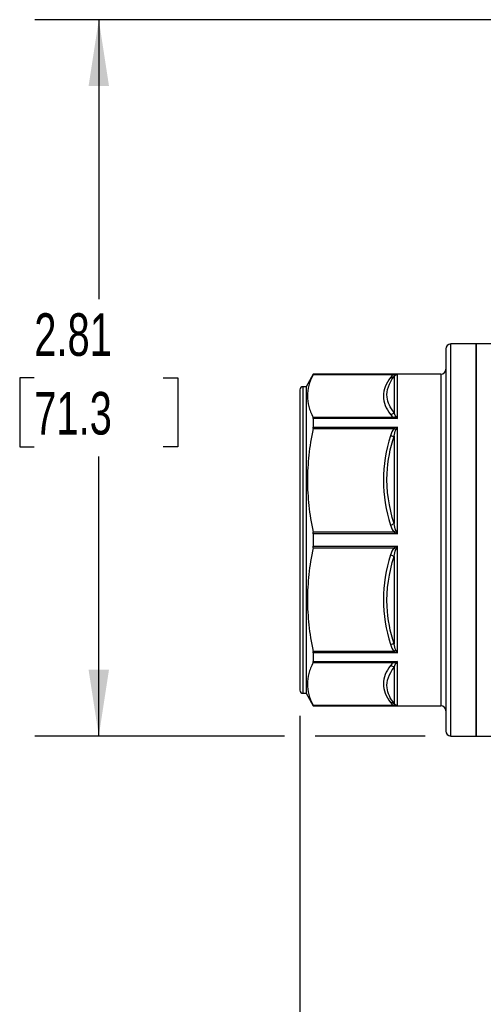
# Model space of a CAD drawing. Header units: inches. Extents: x 0.5 to 21.5, y 0.5 to 16.5.
# Tile 2 of 13: x 3.7 to 5.5, y 3.7 to 7.6. Entities that reach past the tile are written whole.
import ezdxf

# ---------------------------------------------------------------- set-up
doc = ezdxf.new("R2010")
doc.units = ezdxf.units.IN
doc.header["$LTSCALE"] = 2
doc.header["$MEASUREMENT"] = 0
doc.linetypes.add('SLD-Solid', pattern=[0])
doc.layers.add('DIMENSIONS', color=140, linetype='SLD-Solid', lineweight=25)
doc.styles.add('SLDTEXTSTYLE0', font='TXT', dxfattribs={"width": 0.7})
doc.dimstyles.new('SLDDIMSTYLE0', dxfattribs={"dimtxt": 0.169922, "dimasz": 0.26, "dimexe": 0, "dimexo": 0.0625, "dimgap": 0.04248, "dimtad": 0, "dimtih": 1, "dimtoh": 1, "dimrnd": 1e-09, "dimzin": 12, "dimdsep": 46, "dimtxsty": 'SLDTEXTSTYLE0', "dimsah": 1, "dimcen": 0.09, "dimadec": 0, "dimazin": 3, "dimtfac": 1, "dimtofl": 0, "dimtmove": 0, "dimatfit": 3, "dimfxl": 0, "dimfrac": 2, "dimtolj": 1, "dimtzin": 12, "dimarcsym": 0})

# ---------------------------------------------------------------- blocks, each defined once
blk = doc.blocks.new('_D')
at = {"layer": 'DIMENSIONS'}
for p, q in [((5.6211, 7.5544), (3.7137, 7.5544)), ((3.9637, 7.5544), (3.9637, 6.4599)), ((3.7112, 6.1518), (3.6542, 6.1518)), ((3.6542, 6.1518), (3.6542, 5.8818)), ((4.2162, 6.1518), (4.2732, 6.1518)), ((4.2732, 6.1518), (4.2732, 5.8818)), ((3.6542, 5.8818), (3.7112, 5.8818)), ((4.2732, 5.8818), (4.2162, 5.8818)), ((3.9637, 4.7493), (3.9637, 5.8437)), ((4.6911, 4.7493), (3.7137, 4.7493)), ((5.2416, 4.7493), (4.8111, 4.7493))]:
    blk.add_line(p, q, dxfattribs=at)
for points in [[(3.9637, 7.5544), (3.9237, 7.2944), (4.0037, 7.2944)], [(3.9637, 4.7493), (4.0037, 5.0093), (3.9237, 5.0093)]]:
    blk.add_solid(points, dxfattribs=at)
at = {"layer": 'DIMENSIONS', "char_height": 0.16667, "attachment_point": 1, "style": 'SLDTEXTSTYLE0'}
for s, insert in [('2.81', (3.7112, 6.4047)), ('71.3', (3.7112, 6.0966))]:
    blk.add_mtext(s, dxfattribs=dict(at, insert=insert))
blk = doc.blocks.new('_D_3')
at = {"layer": 'DIMENSIONS'}
for p, q in [((4.7511, 4.8284), (4.7511, 3.0326)), ((7.2708, 4.8284), (7.2708, 3.0326)), ((4.7511, 3.2826), (5.4471, 3.2826)), ((5.6773, 3.2826), (5.6203, 3.2826)), ((5.6203, 3.2826), (5.6203, 3.0125)), ((6.1823, 3.2826), (6.2393, 3.2826)), ((6.2393, 3.2826), (6.2393, 3.0125)), ((7.2708, 3.2826), (6.4125, 3.2826)), ((5.6203, 3.0125), (5.6773, 3.0125)), ((6.2393, 3.0125), (6.1823, 3.0125))]:
    blk.add_line(p, q, dxfattribs=at)
for points in [[(4.7511, 3.2826), (5.0111, 3.2426), (5.0111, 3.3226)], [(7.2708, 3.2826), (7.0108, 3.3226), (7.0108, 3.2426)]]:
    blk.add_solid(points, dxfattribs=at)
at = {"layer": 'DIMENSIONS', "char_height": 0.16667, "attachment_point": 1, "style": 'SLDTEXTSTYLE0'}
for s, insert in [('2.52', (5.6773, 3.5355)), ('64.0', (5.6773, 3.2274))]:
    blk.add_mtext(s, dxfattribs=dict(at, insert=insert))

msp = doc.modelspace()

# ---------------------------------------------------------------- linework, layer by layer
for p, q in [((5.4401, 6.2847), (5.3416, 6.2847)), ((5.3416, 5.8108), (5.3416, 6.2847)), ((5.503, 6.2847), (5.4401, 6.2847)), ((5.4401, 6.2847), (5.4401, 4.7493)), ((5.4401, 4.7493), (5.4401, 6.2847)), ((5.322, 6.265), (5.322, 5.8033)), ((4.8031, 6.1666), (4.7747, 6.1174)), ((4.8024, 6.1647), (5.1199, 6.1647)), ((5.3023, 6.1666), (4.8031, 6.1666)), ((4.8031, 6.1666), (4.8031, 6.1662)), ((4.8031, 6.1662), (5.1333, 6.1662)), ((5.1193, 6.1576), (5.1193, 6.0157)), ((5.1333, 5.9931), (5.1333, 6.1662)), ((5.3023, 6.1666), (5.3023, 5.7656)), ((4.7511, 6.1056), (4.7511, 5.7422)), ((4.7747, 6.1174), (4.7629, 6.1174)), ((4.7629, 6.1174), (4.7629, 5.7468)), ((4.7747, 6.1174), (4.7747, 5.7468)), ((5.1199, 5.9969), (4.8024, 5.9969)), ((4.8031, 5.9931), (4.8031, 5.9589)), ((5.1333, 5.9931), (4.8031, 5.9931)), ((4.8024, 5.953), (5.1199, 5.953)), ((4.8031, 5.9589), (5.1333, 5.9589)), ((5.1333, 5.5412), (5.1333, 5.9589)), ((5.1193, 5.9242), (5.1193, 5.5817)), ((5.322, 5.8033), (5.322, 4.769)), ((5.3416, 4.7493), (5.3416, 5.8108)), ((4.7629, 5.7468), (4.7629, 4.9166)), ((4.7747, 5.7468), (4.7747, 4.9166)), ((5.3023, 5.7656), (5.3023, 4.8674)), ((4.7511, 5.7422), (4.7511, 4.9284)), ((5.1199, 5.548), (4.8024, 5.548)), ((4.8031, 5.5412), (4.8031, 5.4928)), ((5.1333, 5.5412), (4.8031, 5.5412)), ((4.8024, 5.486), (5.1199, 5.486)), ((4.8031, 5.4928), (5.1333, 5.4928)), ((5.1333, 5.0751), (5.1333, 5.4928)), ((5.1193, 5.4523), (5.1193, 5.1098)), ((5.1199, 5.081), (4.8024, 5.081)), ((4.8031, 5.0751), (4.8031, 5.0409)), ((5.1333, 5.0751), (4.8031, 5.0751)), ((4.8024, 5.0371), (5.1199, 5.0371)), ((4.8031, 5.0409), (5.1333, 5.0409)), ((5.1193, 5.0183), (5.1193, 4.8764)), ((5.1333, 4.8679), (5.1333, 5.0409)), ((4.7629, 4.9166), (4.7747, 4.9166)), ((4.7747, 4.9166), (4.8031, 4.8674)), ((5.1199, 4.8693), (4.8024, 4.8693)), ((4.8031, 4.8679), (4.8031, 4.8674)), ((5.1333, 4.8679), (4.8031, 4.8679)), ((4.8031, 4.8674), (5.3023, 4.8674)), ((5.3416, 4.7493), (5.4401, 4.7493)), ((5.4401, 4.7493), (5.5254, 4.7493))]:
    msp.add_line(p, q)
for centre, radius, start, end in [((5.3416, 6.265), 0.0197, 90, 180), ((5.3023, 6.1863), 0.0197, 270, 0), ((4.7629, 6.1056), 0.0118, 90, 180), ((4.7629, 4.9284), 0.0118, 180, 270), ((5.3023, 4.8477), 0.0197, 0, 90), ((5.3416, 4.769), 0.0197, 180, 270)]:
    msp.add_arc(centre, radius, start, end)
for points, knots in [([(4.8024, 6.1647), (4.7949, 6.1498), (4.7894, 6.1356), (4.7822, 6.1079), (4.7804, 6.0943), (4.7804, 6.0672), (4.7822, 6.0537), (4.7894, 6.0259), (4.7949, 6.0118), (4.8024, 5.9969)], [0, 0, 0, 0, 0.25, 0.25, 0.5, 0.5, 0.75, 0.75, 1, 1, 1, 1]), ([(5.1054, 6.1532), (5.0877, 6.1297), (5.0778, 6.1053), (5.0775, 6.0563), (5.0877, 6.0319), (5.1054, 6.0083)], [0, 0, 0, 0, 0.5, 0.5, 1, 1, 1, 1]), ([(5.1193, 6.0157), (5.1042, 6.0352), (5.0814, 6.0823), (5.0991, 6.1309), (5.1193, 6.1576)], [0, 0, 0, 0, 0.4176604, 0.974541, 0.974541, 0.974541, 0.974541]), ([(4.8024, 5.953), (4.7949, 5.9172), (4.7894, 5.883), (4.7822, 5.816), (4.7804, 5.7833), (4.7804, 5.7178), (4.7822, 5.6851), (4.7894, 5.6181), (4.7949, 5.5839), (4.8024, 5.548)], [0, 0, 0, 0, 0.25, 0.25, 0.5, 0.5, 0.75, 0.75, 1, 1, 1, 1]), ([(5.1054, 5.9255), (5.0877, 5.8687), (5.0775, 5.8096), (5.0778, 5.6915), (5.0877, 5.6324), (5.1054, 5.5756)], [0, 0, 0, 0, 0.5, 0.5, 1, 1, 1, 1]), ([(5.1193, 5.5817), (5.0991, 5.6452), (5.0814, 5.7612), (5.1042, 5.8763), (5.1193, 5.9242)], [0, 0, 0, 0, 0.5568957, 0.9745675, 0.9745675, 0.9745675, 0.9745675]), ([(4.8024, 5.486), (4.7949, 5.4501), (4.7894, 5.4159), (4.7822, 5.3489), (4.7804, 5.3162), (4.7804, 5.2507), (4.7822, 5.218), (4.7894, 5.1511), (4.7949, 5.1168), (4.8024, 5.081)], [0, 0, 0, 0, 0.25, 0.25, 0.5, 0.5, 0.75, 0.75, 1, 1, 1, 1]), ([(5.1054, 5.4584), (5.0877, 5.4016), (5.0778, 5.3425), (5.0775, 5.2244), (5.0877, 5.1653), (5.1054, 5.1086)], [0, 0, 0, 0, 0.5, 0.5, 1, 1, 1, 1]), ([(5.1193, 5.1098), (5.1042, 5.1577), (5.0814, 5.2728), (5.0991, 5.3888), (5.1193, 5.4523)], [0, 0, 0, 0, 0.4176604, 0.974541, 0.974541, 0.974541, 0.974541]), ([(4.8024, 5.0371), (4.7949, 5.0223), (4.7894, 5.0081), (4.7822, 4.9803), (4.7804, 4.9668), (4.7804, 4.9397), (4.7822, 4.9261), (4.7894, 4.8984), (4.7949, 4.8842), (4.8024, 4.8693)], [0, 0, 0, 0, 0.25, 0.25, 0.5, 0.5, 0.75, 0.75, 1, 1, 1, 1]), ([(5.1054, 5.0257), (5.0877, 5.0022), (5.0778, 4.9777), (5.0775, 4.9287), (5.0877, 4.9043), (5.1054, 4.8808)], [0, 0, 0, 0, 0.5, 0.5, 1, 1, 1, 1]), ([(5.1193, 4.8764), (5.1042, 4.8965), (5.0814, 4.9446), (5.0991, 4.9923), (5.1193, 5.0183)], [0, 0, 0, 0, 0.4176718, 0.9745675, 0.9745675, 0.9745675, 0.9745675])]:
    msp.add_open_spline(points, degree=3, knots=knots)
for points in [[(4.8024, 6.1647), (4.8029, 6.1656), (4.8031, 6.1661), (4.8031, 6.1662)], [(5.1199, 6.1647), (5.1124, 6.1615), (5.1085, 6.1573), (5.1054, 6.1532)], [(5.1054, 6.1532), (5.1106, 6.1527), (5.1158, 6.1543), (5.1193, 6.1576)], [(5.1193, 6.1576), (5.1209, 6.1601), (5.1228, 6.1626), (5.1266, 6.1644)], [(5.1333, 6.1662), (5.1288, 6.1661), (5.1243, 6.1656), (5.1199, 6.1647)], [(5.1266, 6.1644), (5.1246, 6.1638), (5.1223, 6.1639), (5.1199, 6.1647)], [(5.1266, 6.1644), (5.1288, 6.1654), (5.131, 6.166), (5.1333, 6.1662)], [(5.1054, 6.0083), (5.1106, 6.0089), (5.1158, 6.0117), (5.1193, 6.0157)], [(5.1266, 6.0013), (5.1228, 6.0053), (5.1209, 6.0106), (5.1193, 6.0157)], [(4.8031, 5.9931), (4.8031, 5.9948), (4.8029, 5.996), (4.8024, 5.9969)], [(5.1054, 6.0083), (5.1085, 6.0042), (5.1124, 6), (5.1199, 5.9969)], [(5.1199, 5.9969), (5.1223, 5.9977), (5.1246, 5.9992), (5.1266, 6.0013)], [(5.1199, 5.9969), (5.1243, 5.996), (5.1288, 5.9947), (5.1333, 5.9931)], [(5.1333, 5.9931), (5.131, 5.9962), (5.1288, 5.9989), (5.1266, 6.0013)], [(4.8024, 5.953), (4.8029, 5.9552), (4.8031, 5.9572), (4.8031, 5.9589)], [(5.1199, 5.953), (5.1124, 5.9455), (5.1085, 5.9353), (5.1054, 5.9255)], [(5.1193, 5.9242), (5.1209, 5.9329), (5.1228, 5.9417), (5.1266, 5.9483)], [(5.1333, 5.9589), (5.1288, 5.9572), (5.1243, 5.9552), (5.1199, 5.953)], [(5.1266, 5.9483), (5.1246, 5.9494), (5.1223, 5.9511), (5.1199, 5.953)], [(5.1266, 5.9483), (5.1288, 5.952), (5.131, 5.9556), (5.1333, 5.9589)], [(5.1054, 5.9255), (5.1106, 5.9241), (5.1158, 5.9236), (5.1193, 5.9242)], [(5.1054, 5.5756), (5.1106, 5.577), (5.1158, 5.5793), (5.1193, 5.5817)], [(5.1054, 5.5756), (5.1085, 5.5657), (5.1124, 5.5556), (5.1199, 5.548)], [(5.1266, 5.5545), (5.1228, 5.5619), (5.1209, 5.5719), (5.1193, 5.5817)], [(5.1199, 5.548), (5.1223, 5.55), (5.1246, 5.5522), (5.1266, 5.5545)], [(5.1333, 5.5412), (5.131, 5.5457), (5.1288, 5.5502), (5.1266, 5.5545)], [(4.8031, 5.5412), (4.8031, 5.5436), (4.8029, 5.5459), (4.8024, 5.548)], [(5.1199, 5.548), (5.1243, 5.5458), (5.1288, 5.5435), (5.1333, 5.5412)], [(4.8024, 5.486), (4.8029, 5.4881), (4.8031, 5.4904), (4.8031, 5.4928)], [(5.1199, 5.486), (5.1124, 5.4784), (5.1085, 5.4683), (5.1054, 5.4584)], [(5.1193, 5.4523), (5.1209, 5.4621), (5.1228, 5.4721), (5.1266, 5.4795)], [(5.1333, 5.4928), (5.1288, 5.4905), (5.1243, 5.4882), (5.1199, 5.486)], [(5.1266, 5.4795), (5.1246, 5.4818), (5.1223, 5.484), (5.1199, 5.486)], [(5.1266, 5.4795), (5.1288, 5.4838), (5.131, 5.4883), (5.1333, 5.4928)], [(5.1054, 5.4584), (5.1106, 5.457), (5.1158, 5.4547), (5.1193, 5.4523)], [(5.1054, 5.1086), (5.1106, 5.1099), (5.1158, 5.1104), (5.1193, 5.1098)], [(5.1054, 5.1086), (5.1085, 5.0987), (5.1124, 5.0886), (5.1199, 5.081)], [(5.1266, 5.0857), (5.1228, 5.0923), (5.1209, 5.1011), (5.1193, 5.1098)], [(4.8031, 5.0751), (4.8031, 5.0768), (4.8029, 5.0788), (4.8024, 5.081)], [(5.1199, 5.081), (5.1223, 5.0829), (5.1246, 5.0846), (5.1266, 5.0857)], [(5.1199, 5.081), (5.1243, 5.0788), (5.1288, 5.0768), (5.1333, 5.0751)], [(5.1333, 5.0751), (5.131, 5.0784), (5.1288, 5.082), (5.1266, 5.0857)], [(4.8024, 5.0371), (4.8029, 5.038), (4.8031, 5.0393), (4.8031, 5.0409)], [(5.1199, 5.0371), (5.1124, 5.034), (5.1085, 5.0298), (5.1054, 5.0257)], [(5.1054, 5.0257), (5.1106, 5.0251), (5.1158, 5.0223), (5.1193, 5.0183)], [(5.1193, 5.0183), (5.1209, 5.0234), (5.1228, 5.0287), (5.1266, 5.0328)], [(5.1333, 5.0409), (5.1288, 5.0393), (5.1243, 5.038), (5.1199, 5.0371)], [(5.1266, 5.0328), (5.1246, 5.0348), (5.1223, 5.0363), (5.1199, 5.0371)], [(5.1266, 5.0328), (5.1288, 5.0351), (5.131, 5.0378), (5.1333, 5.0409)], [(4.8031, 4.8679), (4.8031, 4.8679), (4.8029, 4.8684), (4.8024, 4.8693)], [(5.1054, 4.8808), (5.1106, 4.8813), (5.1158, 4.8797), (5.1193, 4.8764)], [(5.1054, 4.8808), (5.1085, 4.8767), (5.1124, 4.8725), (5.1199, 4.8693)], [(5.1266, 4.8696), (5.1228, 4.8714), (5.1209, 4.8739), (5.1193, 4.8764)], [(5.1199, 4.8693), (5.1223, 4.8701), (5.1246, 4.8702), (5.1266, 4.8696)], [(5.1199, 4.8693), (5.1243, 4.8684), (5.1288, 4.8679), (5.1333, 4.8679)], [(5.1333, 4.8679), (5.131, 4.868), (5.1288, 4.8686), (5.1266, 4.8696)]]:
    msp.add_open_spline(points, degree=3)

# ---------------------------------------------------------------- dimensions: what is measured, and where the dimension line sits
at = {"layer": 'DIMENSIONS'}
for base, p1, p2, angle, picture, middle in [((3.9637, 7.5544), (5.3416, 4.7493), (5.7211, 7.5544), 90, '_D', (3.9637, 6.1518)), ((4.7511, 3.2826), (7.2708, 4.9284), (4.7511, 4.9284), 0, '_D_3', (5.9298, 3.2826))]:
    dim = msp.add_linear_dim(base=base, p1=p1, p2=p2, angle=angle, dimstyle='SLDDIMSTYLE0', dxfattribs=at)
    dim.commit()
    dim.dimension.update_dxf_attribs({"geometry": picture, "text_midpoint": middle, "dimtype": 160})

doc.saveas('drawing.dxf')
